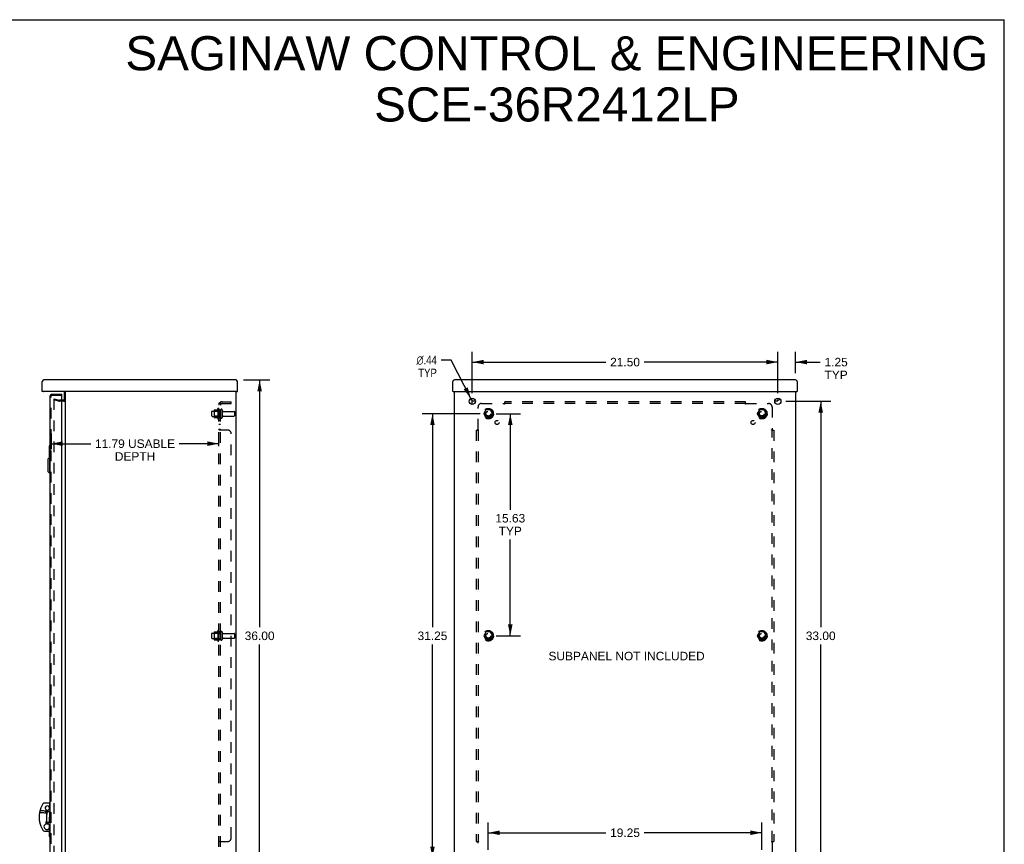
# Model space of a CAD drawing. Header units: inches. Extents: x 0 to 136, y 0 to 88.
# Tile 5 of 5: x 67 to 136, y 30 to 88. Entities that reach past the tile are written whole.
import ezdxf

# ---------------------------------------------------------------- set-up
doc = ezdxf.new("R2010")
doc.units = ezdxf.units.IN
doc.header["$LTSCALE"] = 7.48
doc.header["$MEASUREMENT"] = 0
doc.linetypes.add('HIDDEN', pattern=[0.2, 0.1, -0.1])
doc.layers.get('0').update_dxf_attribs({"linetype": 'CONTINUOUS'})
for name, color, linetype in [('DEFAULT_2', 8, 'HIDDEN'), ('DIMENSIONS', 7, 'CONTINUOUS'), ('DOOR_ASSEMBLY', 7, 'CONTINUOUS'), ('SUBPANEL', 7, 'CONTINUOUS')]:
    doc.layers.add(name, color=color, linetype=linetype)
doc.styles.get("Standard").update_dxf_attribs({"font": 'arial.ttf'})
doc.styles.add('TEXTSTYLE_1', font='gdt', dxfattribs={"width": 0.8})
doc.dimstyles.new('DIMSTYLE_1', dxfattribs={"dimtxt": 0.6, "dimasz": 0.8, "dimexe": 0.09, "dimexo": 0.07, "dimgap": 0.0375, "dimtad": 0, "dimtih": 1, "dimtoh": 1, "dimzin": 4, "dimdsep": 46, "dimtxsty": 'Standard', "dimblk": '_FILLED', "dimblk1": '_FILLED', "dimblk2": '_FILLED', "dimcen": 0.09, "dimadec": 3, "dimazin": 1, "dimtfac": 1, "dimtdec": 3, "dimtofl": 0, "dimtmove": 0, "dimatfit": 3, "dimldrblk": '_FILLED', "dimfxl": 0, "dimtolj": 1, "dimtzin": 4, "dimarcsym": 0})
doc.dimstyles.new('DIMSTYLE_2', dxfattribs={"dimtxt": 0.6, "dimasz": 0.8, "dimexe": 0.09, "dimexo": 0.07, "dimgap": 0.09, "dimtad": 0, "dimtih": 1, "dimtoh": 1, "dimzin": 4, "dimdsep": 46, "dimtxsty": 'Standard', "dimblk": '_FILLED', "dimblk1": '_FILLED', "dimblk2": '_FILLED', "dimcen": 0.09, "dimadec": 3, "dimazin": 1, "dimtfac": 1, "dimtdec": 3, "dimtofl": 0, "dimtmove": 0, "dimatfit": 1, "dimldrblk": '_FILLED', "dimfxl": 0, "dimtolj": 1, "dimtzin": 4, "dimarcsym": 0})

# ---------------------------------------------------------------- blocks, each defined once
blk = doc.blocks.new('_FILLED')
at = {"color": 0, "linetype": 'ByBlock'}
blk.add_solid([(0, 0), (-1, 0.2), (-1, -0.2)], dxfattribs=at)
blk = doc.blocks.new('*D4')
at = {"layer": 'DIMENSIONS', "color": 2, "linetype": 'Continuous'}
for p, q in [((82.477, 62.66), (84.322, 62.66)), ((83.602, 62.66), (83.602, 45.26)), ((83.602, 26.66), (83.602, 44.06)), ((82.489, 26.66), (84.322, 26.66))]:
    blk.add_line(p, q, dxfattribs=at)
at = {"layer": 'DIMENSIONS', "color": 2, "linetype": 'Continuous', "xscale": 0.8, "yscale": 0.8, "zscale": 0.8}
for p, rotation in [((83.602, 62.66), 90), ((83.602, 26.66), 270)]:
    blk.add_blockref('_FILLED', p, dxfattribs=dict(at, rotation=rotation))
at = {"layer": 'DIMENSIONS', "color": 2, "linetype": 'Continuous', "insert": (83.602, 44.96), "char_height": 0.6, "width": 2.09665, "attachment_point": 2, "line_spacing_factor": 0.9}
blk.add_mtext('36.00', dxfattribs=at)
blk = doc.blocks.new('*D6')
at = {"layer": 'DIMENSIONS', "color": 2, "linetype": 'Continuous'}
for p, q in [((97.084, 64.058), (96.368, 64.058)), ((98.464, 61.355), (97.084, 64.058))]:
    blk.add_line(p, q, dxfattribs=at)
at = {"layer": 'DIMENSIONS', "color": 2, "linetype": 'Continuous', "xscale": 0.8, "yscale": 0.8, "zscale": 0.8, "rotation": 297.0504919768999}
blk.add_blockref('_FILLED', (98.464, 61.355), dxfattribs=at)
at = {"layer": 'DIMENSIONS', "color": 2, "linetype": 'Continuous', "insert": (96.068, 64.358), "char_height": 0.6, "width": 1.96431, "attachment_point": 3, "line_spacing_factor": 0.9, "style": 'TEXTSTYLE_1'}
blk.add_mtext('{\\fgdt;n}\\fArial;.44\\PTYP', dxfattribs=at)
blk = doc.blocks.new('*D7')
at = {"layer": 'DIMENSIONS', "color": 2, "linetype": 'Continuous'}
for p, q in [((99.129, 60.285), (95.042, 60.285)), ((95.762, 60.285), (95.762, 45.26)), ((95.762, 29.035), (95.762, 44.06)), ((99.129, 29.035), (95.042, 29.035))]:
    blk.add_line(p, q, dxfattribs=at)
at = {"layer": 'DIMENSIONS', "color": 2, "linetype": 'Continuous', "xscale": 0.8, "yscale": 0.8, "zscale": 0.8}
for p, rotation in [((95.762, 60.285), 90), ((95.762, 29.035), 270)]:
    blk.add_blockref('_FILLED', p, dxfattribs=dict(at, rotation=rotation))
at = {"layer": 'DIMENSIONS', "color": 2, "linetype": 'Continuous', "insert": (95.762, 44.96), "char_height": 0.6, "width": 2.09665, "attachment_point": 2, "line_spacing_factor": 0.9}
blk.add_mtext('31.25', dxfattribs=at)
blk = doc.blocks.new('*D8')
at = {"layer": 'DIMENSIONS', "color": 2, "linetype": 'Continuous'}
for p, q in [((100.249, 60.285), (101.958, 60.285)), ((101.238, 60.285), (101.238, 53.531)), ((101.238, 44.66), (101.238, 51.431)), ((100.249, 44.66), (101.958, 44.66))]:
    blk.add_line(p, q, dxfattribs=at)
at = {"layer": 'DIMENSIONS', "color": 2, "linetype": 'Continuous', "xscale": 0.8, "yscale": 0.8, "zscale": 0.8}
for p, rotation in [((101.238, 60.285), 90), ((101.238, 44.66), 270)]:
    blk.add_blockref('_FILLED', p, dxfattribs=dict(at, rotation=rotation))
at = {"layer": 'DIMENSIONS', "color": 2, "linetype": 'Continuous', "insert": (101.238, 53.231), "char_height": 0.6, "width": 2.09665, "attachment_point": 2, "line_spacing_factor": 0.9}
blk.add_mtext('15.63\\PTYP', dxfattribs=at)
blk = doc.blocks.new('*D9')
at = {"layer": 'DIMENSIONS', "color": 2, "linetype": 'Continuous'}
for p, q in [((99.689, 29.595), (99.689, 31.526)), ((118.939, 29.595), (118.939, 31.526)), ((99.689, 30.806), (107.965, 30.806)), ((118.939, 30.806), (110.662, 30.806))]:
    blk.add_line(p, q, dxfattribs=at)
at = {"layer": 'DIMENSIONS', "color": 2, "linetype": 'Continuous', "xscale": 0.8, "yscale": 0.8, "zscale": 0.8, "rotation": 180}
blk.add_blockref('_FILLED', (99.689, 30.806), dxfattribs=at)
at = {"layer": 'DIMENSIONS', "color": 2, "linetype": 'Continuous', "xscale": 0.8, "yscale": 0.8, "zscale": 0.8}
blk.add_blockref('_FILLED', (118.939, 30.806), dxfattribs=at)
at = {"layer": 'DIMENSIONS', "color": 2, "linetype": 'Continuous', "insert": (109.314, 31.106), "char_height": 0.6, "width": 2.09665, "attachment_point": 2, "line_spacing_factor": 0.9}
blk.add_mtext('19.25', dxfattribs=at)
blk = doc.blocks.new('*D10')
at = {"layer": 'DIMENSIONS', "color": 2, "linetype": 'Continuous'}
for p, q in [((120.624, 61.16), (123.801, 61.16)), ((123.081, 61.16), (123.081, 45.26)), ((123.081, 28.16), (123.081, 44.06)), ((120.624, 28.16), (123.801, 28.16))]:
    blk.add_line(p, q, dxfattribs=at)
at = {"layer": 'DIMENSIONS', "color": 2, "linetype": 'Continuous', "xscale": 0.8, "yscale": 0.8, "zscale": 0.8}
for p, rotation in [((123.081, 61.16), 90), ((123.081, 28.16), 270)]:
    blk.add_blockref('_FILLED', p, dxfattribs=dict(at, rotation=rotation))
at = {"layer": 'DIMENSIONS', "color": 2, "linetype": 'Continuous', "insert": (123.081, 44.96), "char_height": 0.6, "width": 2.09665, "attachment_point": 2, "line_spacing_factor": 0.9}
blk.add_mtext('33.00', dxfattribs=at)
blk = doc.blocks.new('*D11')
at = {"layer": 'DIMENSIONS', "color": 2, "linetype": 'Continuous'}
for p, q in [((98.564, 61.72), (98.564, 64.634)), ((120.064, 61.72), (120.064, 64.634)), ((98.564, 63.914), (107.965, 63.914)), ((120.064, 63.914), (110.662, 63.914))]:
    blk.add_line(p, q, dxfattribs=at)
at = {"layer": 'DIMENSIONS', "color": 2, "linetype": 'Continuous', "xscale": 0.8, "yscale": 0.8, "zscale": 0.8, "rotation": 180}
blk.add_blockref('_FILLED', (98.564, 63.914), dxfattribs=at)
at = {"layer": 'DIMENSIONS', "color": 2, "linetype": 'Continuous', "xscale": 0.8, "yscale": 0.8, "zscale": 0.8}
blk.add_blockref('_FILLED', (120.064, 63.914), dxfattribs=at)
at = {"layer": 'DIMENSIONS', "color": 2, "linetype": 'Continuous', "insert": (109.314, 64.214), "char_height": 0.6, "width": 2.09665, "attachment_point": 2, "line_spacing_factor": 0.9}
blk.add_mtext('21.50', dxfattribs=at)
blk = doc.blocks.new('*D12')
at = {"layer": 'DIMENSIONS', "color": 2, "linetype": 'Continuous'}
for p, q in [((120.064, 61.72), (120.064, 64.634)), ((121.314, 63.145), (121.314, 64.634)), ((120.064, 63.914), (118.464, 63.914)), ((121.314, 63.914), (123.052, 63.914))]:
    blk.add_line(p, q, dxfattribs=at)
at = {"layer": 'DIMENSIONS', "color": 2, "linetype": 'Continuous', "xscale": 0.8, "yscale": 0.8, "zscale": 0.8}
blk.add_blockref('_FILLED', (120.064, 63.914), dxfattribs=at)
at = {"layer": 'DIMENSIONS', "color": 2, "linetype": 'Continuous', "xscale": 0.8, "yscale": 0.8, "zscale": 0.8, "rotation": 180}
blk.add_blockref('_FILLED', (121.314, 63.914), dxfattribs=at)
at = {"layer": 'DIMENSIONS', "color": 2, "linetype": 'Continuous', "insert": (123.352, 64.214), "char_height": 0.6, "width": 1.63048, "attachment_point": 1, "line_spacing_factor": 0.9}
blk.add_mtext('1.25\\PTYP', dxfattribs=at)
blk = doc.blocks.new('*D15')
at = {"layer": 'DIMENSIONS', "color": 2, "linetype": 'Continuous'}
for p, q in [((68.936, 58.896), (68.936, 57.793)), ((80.729, 58), (80.729, 58.896)), ((68.936, 58.176), (71.718, 58.176)), ((80.729, 58.176), (77.948, 58.176))]:
    blk.add_line(p, q, dxfattribs=at)
at = {"layer": 'DIMENSIONS', "color": 2, "linetype": 'Continuous', "xscale": 0.8, "yscale": 0.8, "zscale": 0.8, "rotation": 180}
blk.add_blockref('_FILLED', (68.936, 58.176), dxfattribs=at)
at = {"layer": 'DIMENSIONS', "color": 2, "linetype": 'Continuous', "xscale": 0.8, "yscale": 0.8, "zscale": 0.8}
blk.add_blockref('_FILLED', (80.729, 58.176), dxfattribs=at)
at = {"layer": 'DIMENSIONS', "color": 2, "linetype": 'Continuous', "insert": (74.833, 58.476), "char_height": 0.6, "width": 5.62974, "attachment_point": 2, "line_spacing_factor": 0.9}
blk.add_mtext('11.79 USABLE\\PDEPTH', dxfattribs=at)

msp = doc.modelspace()

# ---------------------------------------------------------------- linework, layer by layer
at = {"color": 7, "linetype": 'Continuous'}
for p, q in [((0, 88), (136, 88)), ((136, 0), (136, 88)), ((68.376, 61.835), (68.301, 61.835)), ((68.376, 61.855), (68.376, 61.835)), ((81.959, 61.835), (81.959, 61.855)), ((81.959, 61.835), (82.034, 61.835)), ((97.216, 61.835), (97.196, 61.835)), ((121.412, 61.835), (121.432, 61.835)), ((69.929, 61.242), (69.869, 61.242)), ((98.447, 61.345), (98.447, 61.242)), ((98.534, 61.258), (98.534, 61.272)), ((98.564, 61.256), (98.534, 61.256)), ((98.549, 61.287), (98.564, 61.287)), ((98.564, 60.941), (98.564, 61.287)), ((98.783, 61.167), (98.564, 61.167)), ((120.064, 61.167), (119.845, 61.167)), ((120.064, 61.192), (120.064, 61.287)), ((120.064, 61.287), (120.079, 61.287)), ((120.064, 61.256), (120.094, 61.256)), ((120.094, 61.258), (120.094, 61.272)), ((120.181, 61.345), (120.181, 61.242))]:
    msp.add_line(p, q, dxfattribs=at)
at = {"color": 3, "linetype": 'Continuous'}
for p, q in [((68.301, 61.835), (68.301, 62.543)), ((81.917, 62.66), (68.418, 62.66)), ((82.034, 61.835), (82.034, 62.543)), ((97.196, 61.835), (97.196, 62.543)), ((121.315, 62.66), (97.313, 62.66)), ((121.432, 62.543), (121.432, 61.835)), ((81.939, 61.835), (68.396, 61.835)), ((69.869, 61.242), (69.869, 61.835)), ((69.929, 26.66), (69.929, 61.835)), ((81.929, 61.835), (81.929, 26.66)), ((97.216, 61.835), (121.412, 61.835)), ((97.314, 26.66), (97.314, 61.835)), ((121.314, 61.835), (121.314, 26.66))]:
    msp.add_line(p, q, dxfattribs=at)
for centre in [(98.564, 61.16), (120.064, 61.16)]:
    msp.add_circle(centre, 0.219, dxfattribs=at)
for centre, radius, start, end in [((68.418, 62.543), 0.117, 90, 180), ((81.917, 62.543), 0.117, 0, 90), ((97.313, 62.543), 0.117, 90, 180), ((121.315, 62.543), 0.117, 0, 90), ((68.396, 61.855), 0.02, 180, 270), ((81.939, 61.855), 0.02, 270, 360), ((69.817, 61.279), 0.052, 314.62003, 360)]:
    msp.add_arc(centre, radius, start, end, dxfattribs=at)
at = {"color": 7, "linetype": 'Continuous'}
for centre, radius, start, end in [((98.518, 61.258), 0.0156, 270, 360), ((98.549, 61.272), 0.015, 90, 180), ((120.079, 61.272), 0.015, 0, 90), ((120.109, 61.258), 0.0156, 180, 270)]:
    msp.add_arc(centre, radius, start, end, dxfattribs=at)
at = {"layer": 'DEFAULT_2', "color": 8, "linetype": 'HIDDEN'}
for p, q in [((69.133, 61.332), (69.117, 61.274)), ((69.117, 61.311), (69.117, 27.365)), ((69.117, 61.274), (69.506, 61.17)), ((69.133, 61.332), (69.522, 61.228)), ((69.817, 61.227), (69.528, 61.227)), ((69.817, 61.167), (69.528, 61.167)), ((80.229, 60.128), (80.229, 60.443)), ((80.259, 60.473), (80.854, 60.473)), ((80.393, 60.541), (80.393, 60.03)), ((80.413, 60.469), (80.393, 60.489)), ((80.404, 60.563), (80.631, 60.563)), ((80.413, 60.469), (80.413, 60.102)), ((80.709, 60.469), (80.413, 60.469)), ((80.659, 60.641), (80.659, 59.929)), ((80.709, 60.469), (80.729, 60.489)), ((80.709, 60.469), (80.709, 60.102)), ((80.729, 60.619), (80.729, 59.951)), ((80.854, 60.543), (80.854, 60.028)), ((80.964, 60.543), (80.964, 60.028)), ((81.027, 60.45), (81.824, 60.45)), ((81.854, 60.15), (81.854, 60.42)), ((99.526, 60.558), (99.371, 60.29)), ((99.371, 60.28), (99.526, 60.013)), ((99.843, 60.563), (99.534, 60.563)), ((100.006, 60.29), (99.852, 60.558)), ((99.852, 60.013), (100.006, 60.28)), ((118.776, 60.558), (118.621, 60.29)), ((118.621, 60.28), (118.776, 60.013)), ((119.093, 60.563), (118.784, 60.563)), ((119.256, 60.29), (119.102, 60.558)), ((119.102, 60.013), (119.256, 60.28)), ((80.259, 60.098), (80.854, 60.098)), ((80.413, 60.102), (80.393, 60.082)), ((80.404, 60.008), (80.631, 60.008)), ((80.709, 60.102), (80.413, 60.102)), ((80.709, 60.102), (80.729, 60.082)), ((81.027, 60.12), (81.824, 60.12)), ((99.843, 60.008), (99.534, 60.008)), ((119.093, 60.008), (118.784, 60.008)), ((80.229, 44.503), (80.229, 44.818)), ((80.259, 44.848), (80.854, 44.848)), ((80.259, 44.473), (80.854, 44.473)), ((80.393, 44.916), (80.393, 44.405)), ((80.413, 44.844), (80.393, 44.864)), ((80.413, 44.477), (80.393, 44.457)), ((80.404, 44.938), (80.631, 44.938)), ((80.404, 44.383), (80.631, 44.383)), ((80.709, 44.844), (80.413, 44.844)), ((80.413, 44.844), (80.413, 44.477)), ((80.709, 44.477), (80.413, 44.477)), ((80.659, 45.016), (80.659, 44.304)), ((80.709, 44.844), (80.729, 44.864)), ((80.709, 44.844), (80.709, 44.477)), ((80.709, 44.477), (80.729, 44.457)), ((80.729, 44.994), (80.729, 44.326)), ((80.854, 44.918), (80.854, 44.403)), ((80.964, 44.918), (80.964, 44.403)), ((81.027, 44.825), (81.824, 44.825)), ((81.027, 44.495), (81.824, 44.495)), ((81.854, 44.525), (81.854, 44.795)), ((99.526, 44.933), (99.371, 44.665)), ((99.371, 44.655), (99.526, 44.388)), ((99.843, 44.938), (99.534, 44.938)), ((99.843, 44.383), (99.534, 44.383)), ((100.006, 44.665), (99.852, 44.933)), ((99.852, 44.388), (100.006, 44.655)), ((118.776, 44.933), (118.621, 44.665)), ((118.621, 44.655), (118.776, 44.388)), ((119.093, 44.938), (118.784, 44.938)), ((119.093, 44.383), (118.784, 44.383)), ((119.256, 44.665), (119.102, 44.933)), ((119.102, 44.388), (119.256, 44.655))]:
    msp.add_line(p, q, dxfattribs=at)
for centre, radius in [((99.689, 60.285), 0.372), ((99.689, 60.285), 0.356), ((99.689, 60.285), 0.312), ((99.689, 60.285), 0.204), ((99.689, 60.285), 0.188), ((99.689, 60.285), 0.183), ((99.689, 60.285), 0.165), ((118.939, 60.285), 0.372), ((118.939, 60.285), 0.356), ((118.939, 60.285), 0.312), ((118.939, 60.285), 0.204), ((118.939, 60.285), 0.188), ((118.939, 60.285), 0.183), ((118.939, 60.285), 0.165), ((99.689, 44.66), 0.372), ((99.689, 44.66), 0.356), ((99.689, 44.66), 0.312), ((99.689, 44.66), 0.204), ((99.689, 44.66), 0.188), ((99.689, 44.66), 0.183), ((99.689, 44.66), 0.165), ((118.939, 44.66), 0.372), ((118.939, 44.66), 0.356), ((118.939, 44.66), 0.312), ((118.939, 44.66), 0.204), ((118.939, 44.66), 0.188), ((118.939, 44.66), 0.183), ((118.939, 44.66), 0.165)]:
    msp.add_circle(centre, radius, dxfattribs=at)
for centre, radius, start, end in [((69.528, 61.252), 0.085, 255, 270), ((69.528, 61.252), 0.025, 255, 270), ((69.817, 61.279), 0.112, 270, 360), ((69.817, 61.279), 0.052, 270, 314.62003), ((80.259, 60.443), 0.03, 90, 180), ((80.534, 60.541), 0.141, 174.79195, 180), ((80.404, 60.553), 0.01, 90, 174.80617), ((80.613, 60.573), 0.01, 270, 336.03207), ((81.259, 60.285), 0.698, 149.33687, 156.03207), ((80.691, 60.619), 0.0384, 0, 145.55034), ((80.909, 60.543), 0.055, 0, 180), ((81.027, 60.513), 0.0625, 180, 270), ((81.824, 60.42), 0.03, 360, 90), ((99.38, 60.285), 0.01, 150.01268, 209.98829), ((99.534, 60.553), 0.01, 90.01235, 149.98915), ((99.843, 60.553), 0.01, 30.01204, 89.98872), ((99.998, 60.285), 0.01, 330.01268, 29.98829), ((118.63, 60.285), 0.01, 150.01268, 209.98829), ((118.784, 60.553), 0.01, 90.01235, 149.98915), ((119.093, 60.553), 0.01, 30.01204, 89.98872), ((119.248, 60.285), 0.01, 330.01268, 29.98829), ((80.259, 60.128), 0.03, 180, 270), ((80.534, 60.03), 0.141, 180, 185.20805), ((80.404, 60.018), 0.01, 185.19383, 270), ((80.613, 59.998), 0.01, 23.96793, 90), ((81.259, 60.285), 0.698, 203.96793, 210.66313), ((80.691, 59.951), 0.0384, 214.44966, 360), ((80.909, 60.028), 0.055, 180, 360), ((81.027, 60.058), 0.0625, 90, 180), ((81.824, 60.15), 0.03, 270, 0), ((99.534, 60.018), 0.01, 210.01204, 269.98872), ((99.843, 60.018), 0.01, 270.01235, 329.98915), ((118.784, 60.018), 0.01, 210.01204, 269.98872), ((119.093, 60.018), 0.01, 270.01235, 329.98915), ((80.259, 44.818), 0.03, 90, 180), ((80.259, 44.503), 0.03, 180, 270), ((80.534, 44.916), 0.141, 174.79195, 180), ((80.534, 44.405), 0.141, 180, 185.20805), ((80.404, 44.928), 0.01, 90, 174.80617), ((80.404, 44.393), 0.01, 185.19383, 270), ((80.613, 44.948), 0.01, 270, 336.03207), ((80.613, 44.373), 0.01, 23.96793, 90), ((81.259, 44.66), 0.698, 149.33687, 156.03207), ((81.259, 44.66), 0.698, 203.96793, 210.66313), ((80.691, 44.994), 0.0384, 0, 145.55034), ((80.909, 44.918), 0.055, 0, 180), ((80.909, 44.403), 0.055, 180, 360), ((81.027, 44.888), 0.0625, 180, 270), ((81.027, 44.433), 0.0625, 90, 180), ((81.824, 44.795), 0.03, 360, 90), ((81.824, 44.525), 0.03, 270, 0), ((99.38, 44.66), 0.01, 150.01268, 209.98829), ((99.534, 44.928), 0.01, 90.01235, 149.98915), ((99.534, 44.393), 0.01, 210.01204, 269.98872), ((99.843, 44.928), 0.01, 30.01204, 89.98872), ((99.843, 44.393), 0.01, 270.01235, 329.98915), ((99.998, 44.66), 0.01, 330.01268, 29.98829), ((118.63, 44.66), 0.01, 150.01268, 209.98829), ((118.784, 44.928), 0.01, 90.01235, 149.98915), ((118.784, 44.393), 0.01, 210.01204, 269.98872), ((119.093, 44.928), 0.01, 30.01204, 89.98872), ((119.093, 44.393), 0.01, 270.01235, 329.98915), ((119.248, 44.66), 0.01, 330.01268, 29.98829), ((80.691, 44.326), 0.0384, 214.44966, 360)]:
    msp.add_arc(centre, radius, start, end, dxfattribs=at)
at = {"layer": 'DOOR_ASSEMBLY', "color": 3, "linetype": 'Continuous'}
for p, q in [((68.861, 27.027), (68.861, 61.531)), ((68.978, 61.648), (69.686, 61.648)), ((69.686, 27.005), (69.686, 61.553))]:
    msp.add_line(p, q, dxfattribs=at)
at = {"layer": 'DOOR_ASSEMBLY', "color": 8, "linetype": 'HIDDEN'}
for p, q in [((68.936, 27.027), (68.936, 61.531)), ((69.666, 61.573), (68.978, 61.573))]:
    msp.add_line(p, q, dxfattribs=at)
at = {"layer": 'DOOR_ASSEMBLY', "color": 7, "linetype": 'Continuous'}
for p, q in [((69.686, 61.573), (69.666, 61.573)), ((69.686, 61.573), (69.686, 61.648)), ((68.801, 58.014), (68.801, 57.178)), ((68.816, 58.029), (68.861, 58.029)), ((68.848, 57.929), (68.848, 57.198)), ((68.704, 57.08), (68.822, 57.198)), ((68.704, 57.08), (68.704, 56.214)), ((68.822, 57.198), (68.822, 56.096)), ((68.822, 57.198), (68.861, 57.198)), ((68.704, 56.214), (68.822, 56.096)), ((68.822, 56.096), (68.861, 56.096)), ((68.826, 32.895), (68.455, 32.895)), ((68.801, 32.589), (68.826, 32.589)), ((68.826, 32.895), (68.826, 32.589)), ((68.59, 32.213), (68.59, 32.415)), ((68.59, 32.32), (68.625, 32.32)), ((68.625, 31.416), (68.625, 32.404)), ((68.818, 32.562), (68.861, 32.562)), ((68.59, 31.422), (68.59, 31.608)), ((68.59, 31.501), (68.625, 31.501)), ((68.801, 31.346), (68.801, 31.123)), ((68.818, 31.259), (68.861, 31.259)), ((68.848, 31.259), (68.848, 30.629)), ((68.356, 30.979), (68.356, 30.979)), ((68.455, 30.926), (68.826, 30.926)), ((68.826, 31.123), (68.787, 31.123)), ((68.801, 30.926), (68.801, 30.544)), ((68.816, 30.529), (68.861, 30.529)), ((68.826, 30.926), (68.826, 31.123))]:
    msp.add_line(p, q, dxfattribs=at)
for points in [[(68.846, 57.965), (68.847, 57.96), (68.847, 57.954), (68.848, 57.948), (68.848, 57.942), (68.848, 57.935), (68.848, 57.929)], [(68.185, 32.226), (68.253, 32.224), (68.321, 32.222), (68.389, 32.22), (68.456, 32.218), (68.523, 32.215), (68.59, 32.213)], [(68.59, 32.33), (68.524, 32.333), (68.457, 32.336), (68.391, 32.339), (68.325, 32.342), (68.259, 32.345), (68.193, 32.348)], [(68.671, 32.299), (68.668, 32.295), (68.664, 32.289), (68.661, 32.284), (68.658, 32.277), (68.654, 32.271), (68.651, 32.263), (68.648, 32.256), (68.645, 32.247), (68.642, 32.238), (68.64, 32.229), (68.637, 32.218), (68.635, 32.207), (68.633, 32.196), (68.631, 32.183), (68.629, 32.17), (68.628, 32.156), (68.627, 32.141), (68.626, 32.125), (68.625, 32.108), (68.625, 32.09)], [(68.671, 32.299), (68.674, 32.303), (68.678, 32.307), (68.681, 32.311), (68.684, 32.314), (68.688, 32.316), (68.691, 32.319), (68.694, 32.321), (68.697, 32.322), (68.7, 32.324), (68.703, 32.325), (68.706, 32.326), (68.709, 32.327), (68.711, 32.327), (68.714, 32.328), (68.717, 32.328), (68.72, 32.328), (68.723, 32.328), (68.726, 32.328), (68.729, 32.327), (68.732, 32.326), (68.735, 32.325), (68.738, 32.324), (68.741, 32.322), (68.744, 32.32), (68.748, 32.318), (68.751, 32.316)], [(68.751, 32.316), (68.756, 32.312), (68.761, 32.307), (68.765, 32.302), (68.77, 32.297), (68.775, 32.291), (68.779, 32.285), (68.783, 32.278), (68.787, 32.27), (68.791, 32.262), (68.795, 32.254), (68.798, 32.244), (68.802, 32.234), (68.805, 32.223), (68.808, 32.211), (68.81, 32.198), (68.812, 32.185), (68.814, 32.17), (68.816, 32.154), (68.817, 32.137), (68.818, 32.119), (68.818, 32.1), (68.819, 32.081), (68.819, 32.058)], [(68.819, 32.058), (68.819, 32.039), (68.819, 32.018), (68.818, 31.997), (68.818, 31.975), (68.818, 31.954), (68.818, 31.932), (68.818, 31.91)], [(68.819, 31.802), (68.818, 31.845), (68.818, 31.867), (68.818, 31.889), (68.818, 31.91)], [(68.671, 31.521), (68.668, 31.526), (68.664, 31.531), (68.661, 31.537), (68.658, 31.543), (68.654, 31.55), (68.651, 31.557), (68.648, 31.565), (68.645, 31.573), (68.642, 31.582), (68.64, 31.592), (68.637, 31.602), (68.635, 31.613), (68.633, 31.625), (68.631, 31.637), (68.629, 31.651), (68.628, 31.665), (68.627, 31.68), (68.626, 31.696), (68.625, 31.713), (68.625, 31.731)], [(68.751, 31.505), (68.748, 31.502), (68.744, 31.5), (68.741, 31.498), (68.738, 31.497), (68.735, 31.495), (68.732, 31.494), (68.729, 31.494), (68.726, 31.493), (68.723, 31.493), (68.72, 31.493), (68.717, 31.493), (68.714, 31.493), (68.711, 31.493), (68.709, 31.494), (68.706, 31.495), (68.703, 31.496), (68.7, 31.497), (68.697, 31.498), (68.694, 31.5), (68.691, 31.502), (68.688, 31.504), (68.684, 31.507), (68.681, 31.51), (68.678, 31.513), (68.674, 31.517), (68.671, 31.521)], [(68.751, 31.505), (68.756, 31.509), (68.761, 31.514), (68.765, 31.519), (68.77, 31.524), (68.775, 31.53), (68.779, 31.536), (68.783, 31.543), (68.787, 31.55), (68.791, 31.558), (68.795, 31.567), (68.798, 31.576), (68.802, 31.586), (68.805, 31.597), (68.808, 31.609), (68.81, 31.622), (68.812, 31.636), (68.814, 31.651), (68.816, 31.667), (68.817, 31.684), (68.818, 31.701), (68.818, 31.72), (68.819, 31.74), (68.819, 31.762)], [(68.819, 31.762), (68.819, 31.781), (68.819, 31.802)], [(68.848, 30.629), (68.848, 30.623), (68.848, 30.617), (68.848, 30.61), (68.847, 30.604), (68.847, 30.599), (68.846, 30.593)]]:
    msp.add_lwpolyline(points, dxfattribs=at)
at = {"layer": 'DOOR_ASSEMBLY', "color": 3, "linetype": 'Continuous'}
for centre, radius, start, end in [((68.978, 61.531), 0.117, 90, 180), ((69.666, 61.553), 0.02, 0, 90)]:
    msp.add_arc(centre, radius, start, end, dxfattribs=at)
at = {"layer": 'DOOR_ASSEMBLY', "color": 8, "linetype": 'HIDDEN'}
msp.add_arc((68.978, 61.531), 0.042, 90, 180, dxfattribs=at)
at = {"layer": 'DOOR_ASSEMBLY', "color": 7, "linetype": 'Continuous'}
for centre, radius, start, end in [((68.816, 58.014), 0.015, 90, 180), ((68.846, 58.014), 0.015, 0, 90), ((69.77, 31.91), 1.693, 146.63109, 168.70146), ((68.455, 32.776), 0.118, 90, 146.66443), ((68.66, 32.545), 0.148, 17.72674, 241.55984), ((69.77, 31.91), 1.693, 168.70224, 191.29481), ((69.77, 31.91), 1.693, 174.2055, 191.29553), ((68.671, 32.545), 0.148, 251.8202, 6.73802), ((69.77, 31.91), 1.693, 191.2922, 213.36348), ((69.77, 31.91), 1.693, 191.29403, 213.36512), ((68.621, 31.227), 0.197, 99.03793, 328.01091), ((68.671, 31.276), 0.148, 353.26198, 108.1798), ((68.455, 31.044), 0.118, 213.33559, 270), ((68.455, 31.044), 0.118, 213.36036, 270), ((68.816, 30.544), 0.015, 180, 270), ((68.846, 30.544), 0.015, 270, 360)]:
    msp.add_arc(centre, radius, start, end, dxfattribs=at)
at = {"layer": 'SUBPANEL', "color": 8, "linetype": 'HIDDEN'}
for p, q in [((80.729, 28.317), (80.729, 61.004)), ((80.854, 61.004), (80.729, 61.004)), ((80.783, 61.043), (80.88, 60.963)), ((80.795, 61.004), (80.795, 61.004)), ((80.808, 61.002), (80.809, 61.001)), ((80.809, 61.001), (80.811, 61.001)), ((80.811, 61.001), (80.812, 61.001)), ((80.812, 61.001), (80.813, 61)), ((80.813, 61), (80.815, 61)), ((80.815, 61), (80.816, 60.999)), ((80.816, 60.999), (80.818, 60.999)), ((80.818, 60.999), (80.82, 60.998)), ((80.82, 60.998), (80.821, 60.998)), ((80.821, 60.998), (80.823, 60.997)), ((80.854, 28.317), (80.854, 61.004)), ((80.966, 61.129), (81.604, 61.129)), ((80.966, 61.004), (81.604, 61.004)), ((81.604, 61.004), (81.604, 61.129)), ((99.22, 61.004), (100.81, 61.004)), ((100.823, 61.018), (100.82, 61.015)), ((100.828, 61.023), (100.823, 61.018)), ((100.845, 60.963), (100.845, 61.129)), ((117.782, 61.129), (100.845, 61.129)), ((117.782, 61.004), (100.845, 61.004)), ((117.782, 60.963), (117.782, 61.129)), ((117.818, 61.004), (119.407, 61.004)), ((80.854, 60.535), (80.729, 60.535)), ((98.97, 59.164), (98.97, 60.754)), ((119.657, 60.754), (119.657, 59.164)), ((80.854, 60.035), (80.729, 60.035)), ((80.854, 59.807), (80.729, 59.807)), ((80.854, 59.526), (80.729, 59.526)), ((80.854, 59.164), (80.729, 59.164)), ((80.762, 59.14), (80.755, 59.143)), ((81.354, 59.129), (80.783, 59.129)), ((98.845, 59.129), (98.845, 30.192)), ((98.845, 59.129), (99.011, 59.129)), ((98.97, 59.129), (98.97, 30.192)), ((119.617, 59.129), (119.782, 59.129)), ((119.657, 30.192), (119.657, 59.129)), ((119.676, 59.146), (119.67, 59.152)), ((119.782, 59.129), (119.782, 30.192)), ((81.604, 30.442), (81.604, 58.879)), ((80.854, 44.91), (80.729, 44.91)), ((80.854, 44.41), (80.729, 44.41)), ((80.854, 30.156), (80.729, 30.156)), ((80.74, 30.17), (80.737, 30.168)), ((80.783, 30.192), (81.354, 30.192)), ((98.845, 30.192), (99.011, 30.192)), ((98.951, 30.175), (98.956, 30.17)), ((98.956, 30.17), (98.959, 30.167)), ((98.97, 28.567), (98.97, 30.156)), ((119.617, 30.192), (119.782, 30.192)), ((119.657, 30.156), (119.657, 28.567))]:
    msp.add_line(p, q, dxfattribs=at)
for points in [[(80.752, 61.024), (80.748, 61.023), (80.746, 61.021), (80.743, 61.02), (80.74, 61.018), (80.737, 61.017), (80.735, 61.015), (80.733, 61.013), (80.732, 61.012), (80.731, 61.01), (80.73, 61.008), (80.73, 61.007), (80.729, 61.005), (80.729, 61.004)], [(80.783, 61.043), (80.782, 61.041), (80.779, 61.039), (80.777, 61.037), (80.774, 61.035), (80.772, 61.033), (80.768, 61.032), (80.765, 61.03), (80.762, 61.029), (80.758, 61.027), (80.752, 61.024)], [(80.798, 61.004), (80.797, 61.004), (80.797, 61.004), (80.796, 61.004), (80.796, 61.004), (80.796, 61.004), (80.795, 61.004), (80.795, 61.004), (80.795, 61.004), (80.795, 61.004), (80.795, 61.004)], [(80.795, 61.004), (80.795, 61.004), (80.795, 61.004), (80.795, 61.004), (80.795, 61.004), (80.796, 61.004), (80.796, 61.004), (80.797, 61.004), (80.797, 61.004), (80.798, 61.004), (80.798, 61.004), (80.799, 61.004), (80.799, 61.003), (80.8, 61.003), (80.801, 61.003), (80.801, 61.003), (80.802, 61.003), (80.802, 61.003), (80.803, 61.003), (80.804, 61.003), (80.804, 61.002), (80.805, 61.002), (80.806, 61.002), (80.806, 61.002), (80.807, 61.002), (80.808, 61.002)], [(80.823, 60.997), (80.824, 60.997), (80.825, 60.996), (80.826, 60.996), (80.827, 60.996), (80.828, 60.995), (80.829, 60.995), (80.83, 60.995), (80.831, 60.994), (80.832, 60.994), (80.833, 60.994), (80.833, 60.993), (80.834, 60.993), (80.835, 60.993), (80.836, 60.992), (80.837, 60.992), (80.838, 60.991), (80.839, 60.991), (80.84, 60.991), (80.841, 60.99), (80.841, 60.99), (80.842, 60.99), (80.843, 60.989), (80.844, 60.989), (80.844, 60.989), (80.845, 60.988), (80.846, 60.988), (80.847, 60.987), (80.847, 60.987), (80.848, 60.987), (80.849, 60.986), (80.849, 60.986), (80.85, 60.986), (80.851, 60.985), (80.851, 60.985), (80.852, 60.985), (80.853, 60.984), (80.853, 60.984), (80.854, 60.984), (80.854, 60.983), (80.855, 60.983), (80.855, 60.983), (80.856, 60.983), (80.856, 60.982), (80.857, 60.982), (80.857, 60.982), (80.857, 60.982), (80.858, 60.981), (80.858, 60.981), (80.858, 60.981)], [(80.872, 60.977), (80.867, 60.982), (80.866, 60.984), (80.864, 60.986), (80.862, 60.988), (80.861, 60.99), (80.859, 60.992), (80.858, 60.994), (80.857, 60.996), (80.856, 60.998), (80.855, 61), (80.855, 61.001), (80.854, 61.003), (80.854, 61.004)], [(80.858, 60.981), (80.858, 60.981), (80.858, 60.981), (80.858, 60.981), (80.858, 60.981), (80.858, 60.981), (80.858, 60.982), (80.857, 60.982), (80.857, 60.982), (80.857, 60.982), (80.856, 60.983), (80.856, 60.983), (80.855, 60.983), (80.855, 60.984), (80.855, 60.984)], [(80.88, 60.963), (80.88, 60.964), (80.88, 60.964), (80.88, 60.965), (80.88, 60.966), (80.88, 60.967), (80.88, 60.967), (80.879, 60.968), (80.878, 60.97), (80.877, 60.971), (80.876, 60.972), (80.875, 60.974), (80.874, 60.975), (80.872, 60.977)], [(100.82, 61.015), (100.818, 61.013), (100.817, 61.012), (100.815, 61.01), (100.813, 61.008), (100.812, 61.007), (100.811, 61.005), (100.81, 61.004)], [(100.819, 60.99), (100.818, 60.992), (100.817, 60.994), (100.816, 60.996), (100.814, 60.998), (100.813, 61), (100.812, 61.001), (100.811, 61.003), (100.81, 61.004)], [(100.845, 60.963), (100.843, 60.964), (100.842, 60.964), (100.841, 60.965), (100.839, 60.966), (100.838, 60.967), (100.837, 60.967), (100.835, 60.968), (100.834, 60.97), (100.833, 60.971), (100.831, 60.972), (100.83, 60.974), (100.829, 60.975), (100.828, 60.977), (100.827, 60.978), (100.825, 60.98), (100.824, 60.982), (100.823, 60.984), (100.822, 60.986), (100.819, 60.99)], [(100.845, 61.043), (100.843, 61.041), (100.842, 61.039), (100.841, 61.037), (100.839, 61.035), (100.838, 61.033), (100.836, 61.032), (100.835, 61.03), (100.834, 61.029), (100.832, 61.027), (100.831, 61.026), (100.829, 61.024), (100.828, 61.023)], [(117.782, 61.043), (117.784, 61.041), (117.785, 61.039), (117.787, 61.037), (117.788, 61.035), (117.789, 61.033), (117.791, 61.032), (117.792, 61.03), (117.794, 61.029), (117.795, 61.027), (117.797, 61.026), (117.798, 61.024), (117.799, 61.023), (117.801, 61.021)], [(117.782, 60.963), (117.784, 60.964), (117.785, 60.964), (117.787, 60.965), (117.788, 60.966), (117.789, 60.967), (117.791, 60.967), (117.792, 60.968), (117.793, 60.97), (117.795, 60.971), (117.796, 60.972), (117.797, 60.974), (117.798, 60.975), (117.8, 60.977), (117.801, 60.978), (117.802, 60.98), (117.803, 60.982), (117.804, 60.984), (117.805, 60.986)], [(117.801, 61.021), (117.805, 61.017), (117.807, 61.015), (117.809, 61.013), (117.811, 61.012), (117.812, 61.01), (117.814, 61.008), (117.815, 61.007), (117.817, 61.005), (117.818, 61.004)], [(117.805, 60.986), (117.808, 60.99), (117.809, 60.992), (117.81, 60.994), (117.812, 60.996), (117.813, 60.998), (117.814, 61), (117.815, 61.001), (117.817, 61.003), (117.818, 61.004)], [(80.743, 59.149), (80.74, 59.151), (80.737, 59.152), (80.735, 59.154), (80.733, 59.156), (80.732, 59.157), (80.731, 59.159), (80.73, 59.161), (80.73, 59.162), (80.729, 59.163), (80.729, 59.164)], [(80.737, 59.152), (80.735, 59.154), (80.733, 59.156)], [(80.748, 59.146), (80.746, 59.147), (80.743, 59.149), (80.74, 59.151)], [(80.755, 59.143), (80.752, 59.145), (80.748, 59.146)], [(80.783, 59.129), (80.782, 59.13), (80.779, 59.132), (80.777, 59.133), (80.774, 59.135), (80.772, 59.136), (80.768, 59.138), (80.765, 59.139), (80.762, 59.14)], [(80.783, 59.129), (80.782, 59.13), (80.779, 59.132), (80.777, 59.133), (80.774, 59.135)], [(80.862, 59.153), (80.861, 59.154), (80.859, 59.156), (80.858, 59.157), (80.857, 59.158), (80.856, 59.16), (80.855, 59.161), (80.855, 59.162), (80.854, 59.163), (80.854, 59.164)], [(80.867, 59.15), (80.864, 59.152), (80.862, 59.153), (80.861, 59.154), (80.859, 59.156), (80.858, 59.157), (80.857, 59.158), (80.856, 59.16)], [(80.875, 59.144), (80.874, 59.145), (80.872, 59.146), (80.871, 59.147), (80.869, 59.149), (80.867, 59.15)], [(80.88, 59.129), (80.88, 59.131), (80.88, 59.132), (80.88, 59.133), (80.88, 59.135), (80.88, 59.136), (80.88, 59.137), (80.879, 59.139), (80.878, 59.14), (80.877, 59.141), (80.876, 59.143), (80.875, 59.144), (80.874, 59.145), (80.872, 59.146), (80.871, 59.147)], [(80.88, 59.133), (80.88, 59.135), (80.88, 59.136), (80.88, 59.137), (80.879, 59.139)], [(80.88, 59.129), (80.88, 59.131), (80.88, 59.132)], [(98.931, 59.129), (98.933, 59.13), (98.935, 59.132), (98.937, 59.133), (98.939, 59.135), (98.941, 59.136), (98.942, 59.138), (98.944, 59.139), (98.945, 59.14), (98.947, 59.142), (98.948, 59.143), (98.95, 59.145), (98.951, 59.146), (98.953, 59.147)], [(98.953, 59.147), (98.957, 59.152), (98.959, 59.154), (98.961, 59.156), (98.962, 59.157), (98.964, 59.159), (98.966, 59.161), (98.967, 59.162), (98.969, 59.163), (98.97, 59.164)], [(98.988, 59.152), (98.984, 59.154), (98.982, 59.156), (98.98, 59.157), (98.978, 59.158), (98.976, 59.16), (98.974, 59.161), (98.973, 59.162), (98.971, 59.163), (98.97, 59.164)], [(99.011, 59.129), (99.01, 59.131), (99.01, 59.132), (99.009, 59.133), (99.008, 59.135), (99.007, 59.136), (99.006, 59.137), (99.005, 59.139), (99.004, 59.14), (99.003, 59.141), (99.002, 59.143), (99, 59.144), (98.999, 59.145), (98.997, 59.146), (98.996, 59.147), (98.994, 59.149), (98.992, 59.15), (98.99, 59.151), (98.988, 59.152)], [(119.617, 59.129), (119.617, 59.131), (119.618, 59.132), (119.618, 59.133), (119.619, 59.135), (119.62, 59.136), (119.621, 59.137), (119.622, 59.139), (119.623, 59.14), (119.624, 59.141), (119.626, 59.143), (119.627, 59.144), (119.628, 59.145), (119.63, 59.146), (119.632, 59.147), (119.633, 59.149), (119.635, 59.15), (119.637, 59.151), (119.639, 59.152), (119.643, 59.154)], [(119.643, 59.154), (119.645, 59.156), (119.647, 59.157), (119.649, 59.158), (119.651, 59.16), (119.653, 59.161), (119.655, 59.162), (119.656, 59.163), (119.657, 59.164)], [(119.67, 59.152), (119.668, 59.154), (119.667, 59.156), (119.665, 59.157), (119.663, 59.159), (119.662, 59.161), (119.66, 59.162), (119.659, 59.163), (119.657, 59.164)], [(119.696, 59.129), (119.694, 59.13), (119.692, 59.132), (119.69, 59.133), (119.688, 59.135), (119.687, 59.136), (119.685, 59.138), (119.683, 59.139), (119.682, 59.14), (119.68, 59.142), (119.679, 59.143), (119.678, 59.145), (119.676, 59.146)], [(80.748, 30.175), (80.746, 30.173), (80.743, 30.172), (80.74, 30.17), (80.737, 30.168), (80.735, 30.167), (80.733, 30.165), (80.732, 30.163), (80.731, 30.162), (80.73, 30.16), (80.73, 30.159), (80.729, 30.157), (80.729, 30.156)], [(80.73, 30.159), (80.729, 30.157), (80.729, 30.156)], [(80.733, 30.165), (80.732, 30.163), (80.731, 30.162)], [(80.755, 30.177), (80.752, 30.176), (80.748, 30.175)], [(80.783, 30.192), (80.782, 30.19), (80.779, 30.189), (80.777, 30.187), (80.774, 30.186), (80.772, 30.184), (80.768, 30.183), (80.765, 30.182), (80.762, 30.18), (80.755, 30.177)], [(80.783, 30.192), (80.782, 30.19), (80.779, 30.189), (80.777, 30.187), (80.774, 30.186)], [(80.864, 30.169), (80.862, 30.167), (80.861, 30.166), (80.859, 30.165), (80.858, 30.164), (80.857, 30.162), (80.856, 30.161), (80.855, 30.16), (80.855, 30.159), (80.854, 30.157), (80.854, 30.156)], [(80.856, 30.161), (80.855, 30.16), (80.855, 30.159), (80.854, 30.157), (80.854, 30.156)], [(80.862, 30.167), (80.861, 30.166), (80.859, 30.165), (80.858, 30.164)], [(80.88, 30.192), (80.88, 30.19), (80.88, 30.189), (80.88, 30.187), (80.88, 30.186), (80.88, 30.185), (80.88, 30.183), (80.879, 30.182), (80.878, 30.181), (80.877, 30.179), (80.876, 30.178), (80.875, 30.177), (80.874, 30.176), (80.872, 30.174), (80.871, 30.173), (80.869, 30.172), (80.867, 30.171), (80.864, 30.169)], [(80.874, 30.176), (80.872, 30.174), (80.871, 30.173)], [(80.879, 30.182), (80.878, 30.181), (80.877, 30.179), (80.876, 30.178), (80.875, 30.177)], [(80.88, 30.192), (80.88, 30.19), (80.88, 30.189), (80.88, 30.187)], [(98.931, 30.192), (98.933, 30.19), (98.935, 30.189), (98.937, 30.187), (98.939, 30.186), (98.941, 30.184), (98.942, 30.183), (98.944, 30.182), (98.945, 30.18), (98.947, 30.179), (98.948, 30.177), (98.95, 30.176), (98.951, 30.175)], [(98.959, 30.167), (98.961, 30.165), (98.962, 30.163), (98.964, 30.162), (98.966, 30.16), (98.967, 30.159), (98.969, 30.157), (98.97, 30.156)], [(98.984, 30.166), (98.982, 30.165), (98.98, 30.164), (98.978, 30.162), (98.976, 30.161), (98.974, 30.16), (98.973, 30.159), (98.971, 30.157), (98.97, 30.156)], [(99.011, 30.192), (99.01, 30.19), (99.01, 30.189), (99.009, 30.187), (99.008, 30.186), (99.007, 30.185), (99.006, 30.183), (99.005, 30.182), (99.004, 30.181), (99.003, 30.179), (99.002, 30.178), (99, 30.177), (98.999, 30.176), (98.997, 30.174), (98.996, 30.173), (98.994, 30.172), (98.992, 30.171), (98.99, 30.17), (98.988, 30.169), (98.984, 30.166)], [(119.617, 30.192), (119.617, 30.19), (119.618, 30.189), (119.618, 30.187), (119.619, 30.186), (119.62, 30.185), (119.621, 30.183), (119.622, 30.182), (119.623, 30.181), (119.624, 30.179), (119.626, 30.178), (119.627, 30.177), (119.628, 30.176), (119.63, 30.174), (119.632, 30.173), (119.633, 30.172), (119.635, 30.171), (119.637, 30.17), (119.639, 30.169)], [(119.639, 30.169), (119.643, 30.166), (119.645, 30.165), (119.647, 30.164), (119.649, 30.162), (119.651, 30.161), (119.653, 30.16), (119.655, 30.159), (119.656, 30.157), (119.657, 30.156)], [(119.672, 30.17), (119.67, 30.168), (119.668, 30.167), (119.667, 30.165), (119.665, 30.163), (119.663, 30.162), (119.662, 30.16), (119.66, 30.159), (119.659, 30.157), (119.657, 30.156)], [(119.696, 30.192), (119.694, 30.19), (119.692, 30.189), (119.69, 30.187), (119.688, 30.186), (119.687, 30.184), (119.685, 30.183), (119.683, 30.182), (119.682, 30.18), (119.68, 30.179), (119.679, 30.177), (119.678, 30.176), (119.676, 30.175), (119.672, 30.17)]]:
    msp.add_lwpolyline(points, dxfattribs=at)
for centre, radius in [((99.689, 60.285), 0.25), ((118.939, 60.285), 0.25), ((100.307, 59.667), 0.141), ((118.32, 59.667), 0.141), ((99.689, 44.66), 0.25), ((118.939, 44.66), 0.25)]:
    msp.add_circle(centre, radius, dxfattribs=at)
for centre, radius, start, end in [((80.966, 60.892), 0.237, 90, 180), ((80.966, 60.892), 0.112, 90, 180), ((99.22, 60.754), 0.25, 90, 180), ((119.407, 60.754), 0.25, 0, 90), ((81.354, 58.879), 0.25, 0, 90), ((81.354, 30.442), 0.25, 270, 360)]:
    msp.add_arc(centre, radius, start, end, dxfattribs=at)

# ---------------------------------------------------------------- texts
at = {"layer": 'DIMENSIONS', "color": 2, "linetype": 'Continuous', "attachment_point": 2, "line_spacing_factor": 0.9}
for s, insert, char_height, width in [('SAGINAW CONTROL & ENGINEERING\\PSCE-36R2412LP', (104.514, 86.84), 2.4, 60.61561), ('SUBPANEL NOT INCLUDED', (109.422, 43.535), 0.6, 10.97175)]:
    msp.add_mtext(s, dxfattribs=dict(at, insert=insert, char_height=char_height, width=width))

# ---------------------------------------------------------------- dimensions: what is measured, and where the dimension line sits
at = {"layer": 'DIMENSIONS', "color": 2, "linetype": 'Continuous'}
for base, p1, p2, angle, picture, middle in [((98.564, 63.914), (120.064, 61.65), (98.564, 61.65), 180, '*D11', (109.306, 63.911)), ((83.602, 62.66), (82.419, 26.66), (82.407, 62.66), 90, '*D4', (83.601, 44.657)), ((123.081, 61.16), (120.554, 28.16), (120.554, 61.16), 90, '*D10', (123.079, 44.657)), ((95.762, 29.035), (99.199, 60.285), (99.199, 29.035), 270, '*D7', (95.763, 44.657))]:
    dim = msp.add_linear_dim(base=base, p1=p1, p2=p2, angle=angle, dimstyle='DIMSTYLE_1', dxfattribs=at)
    dim.commit()
    dim.dimension.update_dxf_attribs({"geometry": picture, "text_midpoint": middle, "dimtype": 160})
for base, p1, p2, angle, text, picture, middle in [((120.064, 63.914), (121.314, 63.075), (120.064, 61.65), 180, '<>\\PTYP', '*D12', (124.168, 63.464)), ((101.237708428, 44.660289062), (100.178636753, 60.285289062), (100.178636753, 44.660289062), 270, '<>\\PTYP', '*D8', (101.237708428, 52.481308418)), ((68.936, 58.176), (80.729, 58.966), (68.936, 58.966), 180, '<> USABLE\\PDEPTH', '*D15', (74.833, 57.726))]:
    dim = msp.add_linear_dim(base=base, p1=p1, p2=p2, angle=angle, text=text, dimstyle='DIMSTYLE_1', dxfattribs=at)
    dim.commit()
    dim.dimension.update_dxf_attribs({"geometry": picture, "text_midpoint": middle, "dimtype": 160})
dim = msp.add_diameter_dim_2p(p1=(98.464, 61.355), p2=(98.663, 60.965), text='%%c<>\\PTYP', dimstyle='DIMSTYLE_2', override={"dimpost": '<>'}, dxfattribs=at)
dim.commit()
dim.dimension.update_dxf_attribs({"geometry": '*D6', "text_midpoint": (95.086, 63.608), "dimtype": 163})
dim = msp.add_linear_dim(base=(118.939, 30.806), p1=(99.689, 29.525), p2=(118.939, 29.525), dimstyle='DIMSTYLE_1', dxfattribs=at)
dim.commit()
dim.dimension.update_dxf_attribs({"geometry": '*D9', "text_midpoint": (109.341, 30.802), "dimtype": 160})

doc.saveas('drawing.dxf')
